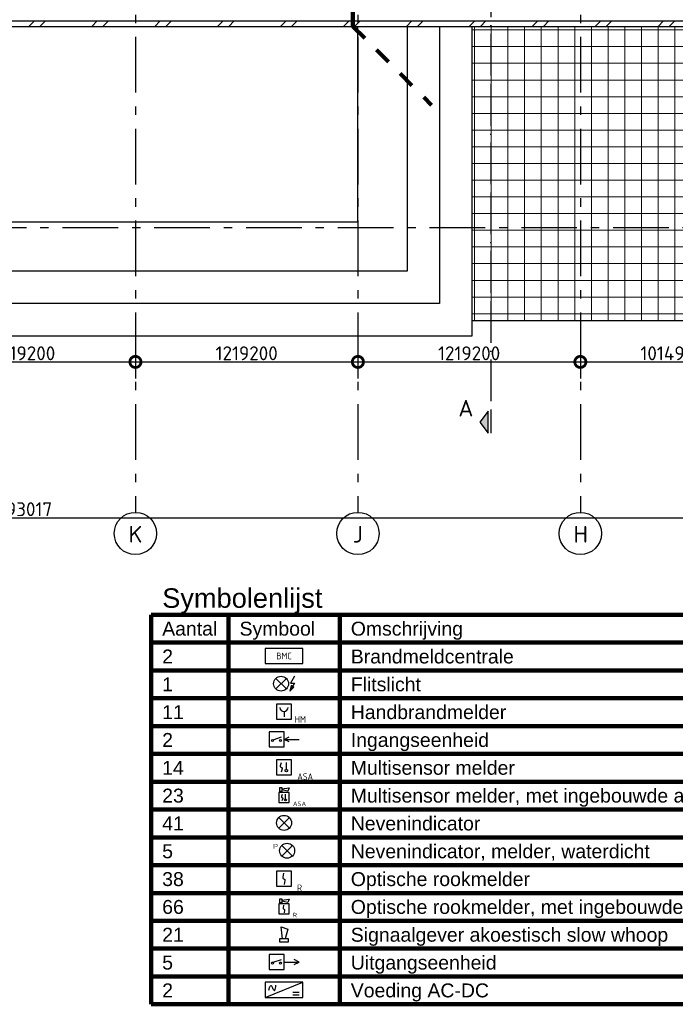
# Model space of a CAD drawing. Header units: millimetres. Extents: x -285236 to 84130, y -470 to 79511.
# Tile 70 of 192: x -3453 to 8336, y -470 to 17223. Entities that reach past the tile are written whole.
import ezdxf
from ezdxf.enums import TextEntityAlignment as Align

# ---------------------------------------------------------------- set-up
doc = ezdxf.new("R2010")
doc.units = ezdxf.units.MM
for name, pattern in [('Dash 3mm', [600, 300, -300]), ('NLRS_stramien', [1650, 1000, -250, 150, -250]), ('SW_doorsnedelijn', [1950, 750, -150, 0, -150, 750, -150])]:
    doc.linetypes.add(name, pattern=pattern)
doc.layers.add('BL$9----', color=1, linetype='Continuous')
doc.layers.add('XREF', color=254, linetype='Continuous')
doc.layers.add('PDF_Solid Fills', color=7, linetype='Continuous', true_color=0xffffff)
doc.styles.add('ISOCPEUR', font='isocpeur.ttf', dxfattribs={"height": 300})
doc.styles.add('ISOCPEUR_1', font='isocpeur.ttf', dxfattribs={"height": 250})
doc.styles.add('STABICAD-018', font='ISOCP.SHX', dxfattribs={"height": 180})
doc.styles.get("Standard").update_dxf_attribs({"font": 'arial.ttf'})
doc.dimstyles.new('NLRS_2_5mm_mm_bol_continuous_swe', dxfattribs={"dimscale": 304.8, "dimtxt": 0.816914, "dimasz": 1.312336, "dimexe": 0.984252, "dimexo": 0.0625, "dimgap": 0.098425, "dimtad": 1, "dimdec": 0, "dimlfac": 304.8, "dimdsep": 46, "dimtxsty": 'ISOCPEUR_1', "dimblk1": 'DOTSMALL', "dimblk2": 'DOTSMALL', "dimsah": 1, "dimcen": 0.09, "dimdle": 0.984252, "dimazin": 0, "dimtfac": 1, "dimtdec": 4, "dimtix": 1, "dimtmove": 0, "dimatfit": 3, "dimfxl": 0.003229, "dimfxlon": 1, "dimtvp": 1, "dimtolj": 1, "dimtzin": 0, "dimarcsym": 2})

# ---------------------------------------------------------------- blocks, each defined once
blk = doc.blocks.new('_DotSmall')
at = {"color": 0, "linetype": 'ByBlock', "const_width": 0.5}
blk.add_lwpolyline([(-0.0625, 0, 1), (0.0625, 0, 1)], format="xyb", close=True, dxfattribs=at)
blk = doc.blocks.new('*D74')
at = {"layer": 'Defpoints', "color": 0, "lineweight": 100, "transparency": 16777216}
for p in [(-5372, 11373), (-1372, 11373), (-1372, 11073)]:
    blk.add_point(p, dxfattribs=at)
at = {"layer": 'XREF', "color": 0, "lineweight": -2, "transparency": 16777216}
for p, q in [((-5372, 11354), (-5372, 10773)), ((-1372, 11354), (-1372, 10773)), ((-5672, 11073), (-1072, 11073))]:
    blk.add_line(p, q, dxfattribs=at)
at = {"layer": 'XREF', "color": 0, "lineweight": -2, "transparency": 16777216, "xscale": 400, "yscale": 400, "zscale": 400, "rotation": 180}
blk.add_blockref('_DotSmall', (-5372, 11073), dxfattribs=at)
at = {"layer": 'XREF', "color": 0, "lineweight": -2, "transparency": 16777216, "xscale": 400, "yscale": 400, "zscale": 400}
blk.add_blockref('_DotSmall', (-1372, 11073), dxfattribs=at)
at = {"layer": 'XREF', "color": 0, "transparency": 16777216, "insert": (-3372, 11228), "char_height": 250, "width": 879.14, "attachment_point": 5, "style": 'ISOCPEUR_1'}
blk.add_mtext('\\A1;1219200', dxfattribs=at)
blk = doc.blocks.new('*D75')
at = {"layer": 'Defpoints', "color": 0, "lineweight": 100, "transparency": 16777216}
for p in [(-1372, 11373), (2628, 11373), (2628, 11073)]:
    blk.add_point(p, dxfattribs=at)
at = {"layer": 'XREF', "color": 0, "lineweight": -2, "transparency": 16777216}
for p, q in [((-1372, 11354), (-1372, 10773)), ((2628, 11354), (2628, 10773)), ((-1672, 11073), (2928, 11073))]:
    blk.add_line(p, q, dxfattribs=at)
at = {"layer": 'XREF', "color": 0, "lineweight": -2, "transparency": 16777216, "xscale": 400, "yscale": 400, "zscale": 400, "rotation": 180}
blk.add_blockref('_DotSmall', (-1372, 11073), dxfattribs=at)
at = {"layer": 'XREF', "color": 0, "lineweight": -2, "transparency": 16777216, "xscale": 400, "yscale": 400, "zscale": 400}
blk.add_blockref('_DotSmall', (2628, 11073), dxfattribs=at)
at = {"layer": 'XREF', "color": 0, "transparency": 16777216, "insert": (628, 11228), "char_height": 250, "width": 879.14, "attachment_point": 5, "style": 'ISOCPEUR_1'}
blk.add_mtext('\\A1;1219200', dxfattribs=at)
blk = doc.blocks.new('*D76')
at = {"layer": 'Defpoints', "color": 0, "lineweight": 100, "transparency": 16777216}
for p in [(2628, 11373), (6628, 11373), (6628, 11073)]:
    blk.add_point(p, dxfattribs=at)
at = {"layer": 'XREF', "color": 0, "lineweight": -2, "transparency": 16777216}
for p, q in [((2628, 11354), (2628, 10773)), ((6628, 11354), (6628, 10773)), ((2328, 11073), (6928, 11073))]:
    blk.add_line(p, q, dxfattribs=at)
at = {"layer": 'XREF', "color": 0, "lineweight": -2, "transparency": 16777216, "xscale": 400, "yscale": 400, "zscale": 400, "rotation": 180}
blk.add_blockref('_DotSmall', (2628, 11073), dxfattribs=at)
at = {"layer": 'XREF', "color": 0, "lineweight": -2, "transparency": 16777216, "xscale": 400, "yscale": 400, "zscale": 400}
blk.add_blockref('_DotSmall', (6628, 11073), dxfattribs=at)
at = {"layer": 'XREF', "color": 0, "transparency": 16777216, "insert": (4628, 11228), "char_height": 250, "width": 879.14, "attachment_point": 5, "style": 'ISOCPEUR_1'}
blk.add_mtext('\\A1;1219200', dxfattribs=at)
blk = doc.blocks.new('*D77')
at = {"layer": 'Defpoints', "color": 0, "lineweight": 100, "transparency": 16777216}
for p in [(6628, 11373), (9958, 11373), (9958, 11073)]:
    blk.add_point(p, dxfattribs=at)
at = {"layer": 'XREF', "color": 0, "lineweight": -2, "transparency": 16777216}
for p, q in [((6628, 11354), (6628, 10773)), ((9958, 11354), (9958, 10773)), ((6328, 11073), (10258, 11073))]:
    blk.add_line(p, q, dxfattribs=at)
at = {"layer": 'XREF', "color": 0, "lineweight": -2, "transparency": 16777216, "xscale": 400, "yscale": 400, "zscale": 400, "rotation": 180}
blk.add_blockref('_DotSmall', (6628, 11073), dxfattribs=at)
at = {"layer": 'XREF', "color": 0, "lineweight": -2, "transparency": 16777216, "xscale": 400, "yscale": 400, "zscale": 400}
blk.add_blockref('_DotSmall', (9958, 11073), dxfattribs=at)
at = {"layer": 'XREF', "color": 0, "transparency": 16777216, "insert": (8293, 11228), "char_height": 250, "width": 850.41, "attachment_point": 5, "style": 'ISOCPEUR_1'}
blk.add_mtext('\\A1;1014984', dxfattribs=at)
blk = doc.blocks.new('*D108')
at = {"layer": 'Defpoints', "color": 0, "lineweight": 100, "transparency": 16777216}
for p in [(-22842, 8571), (15849, 8571), (15849, 8271)]:
    blk.add_point(p, dxfattribs=at)
at = {"layer": 'XREF', "color": 0, "lineweight": -2, "transparency": 16777216}
for p, q in [((-22842, 8552), (-22842, 7971)), ((15849, 8552), (15849, 7971)), ((-23142, 8271), (16149, 8271))]:
    blk.add_line(p, q, dxfattribs=at)
at = {"layer": 'XREF', "color": 0, "lineweight": -2, "transparency": 16777216, "xscale": 400, "yscale": 400, "zscale": 400, "rotation": 180}
blk.add_blockref('_DotSmall', (-22842, 8271), dxfattribs=at)
at = {"layer": 'XREF', "color": 0, "lineweight": -2, "transparency": 16777216, "xscale": 400, "yscale": 400, "zscale": 400}
blk.add_blockref('_DotSmall', (15849, 8271), dxfattribs=at)
at = {"layer": 'XREF', "color": 0, "transparency": 16777216, "insert": (-3497, 8426), "char_height": 250, "width": 999.81, "attachment_point": 5, "style": 'ISOCPEUR_1'}
blk.add_mtext('\\A1;11793017', dxfattribs=at)
blk = doc.blocks.new('*U152')
at = {"layer": 'BL$9----', "color": 3, "lineweight": 100}
for p, q in [((0, 0), (137.94, 0)), ((0, 0), (0, -70)), ((13.91, 0), (13.91, -70)), ((33.91, 0), (33.91, -70)), ((137.94, 0), (137.94, -70)), ((137.94, 0), (137.94, -70)), ((0, -5), (137.94, -5)), ((0, -10), (137.94, -10)), ((0, -15), (137.94, -15)), ((0, -20), (137.94, -20)), ((0, -25), (137.94, -25)), ((0, -30), (137.94, -30)), ((0, -35), (137.94, -35)), ((0, -40), (137.94, -40)), ((0, -45), (137.94, -45)), ((0, -50), (137.94, -50)), ((0, -55), (137.94, -55)), ((0, -60), (137.94, -60)), ((0, -65), (137.94, -65)), ((0, -70), (137.94, -70))]:
    blk.add_line(p, q, dxfattribs=at)
at = {"layer": 'BL$9----', "color": 2, "lineweight": 100}
blk.add_attdef('TITLE', (2, 1.25), '', height=3.5, dxfattribs=at)
blk = doc.blocks.new('*U151')
at = {"layer": 'BL$9----', "color": 2, "lineweight": 100}
for tag, p in [('count_0', (2, 1.25)), ('count_2', (2, 1.25)), ('count_3', (2, 1.25)), ('count_1', (2, 1.25)), ('count_4', (2, 1.25)), ('blockname_0', (15.91, 1.25)), ('blockname_1', (15.91, 1.25)), ('blockname_2', (15.91, 1.25)), ('blockname_3', (15.91, 1.25)), ('blockname_4', (15.91, 1.25)), ('description_0', (35.91, 1.25)), ('description_1', (35.91, 1.25)), ('description_2', (35.91, 1.25)), ('description_3', (35.91, 1.25)), ('description_4', (35.91, 1.25))]:
    blk.add_attdef(tag, p, '', height=2.5, dxfattribs=at)
blk = doc.blocks.new('VB656BMC')
at = {"color": 0, "linetype": 'Continuous'}
blk.add_lwpolyline([(-5, 1), (5, 1), (5, 5), (-5, 5)], close=True, dxfattribs=at)
at = {"color": 0, "linetype": 'Continuous', "style": 'STABICAD-018'}
for tag, p in [('PANEL', (-0.5, 11.91)), ('CIRCUIT', (-0.5, 8.91)), ('SUBCIRCUIT', (4, 8.91)), ('ARTICLECODE', (15.24, 5.86)), ('FIREPROTECTION_PANELNAME', (0, 3))]:
    blk.add_attdef(tag, text='', height=1.8, dxfattribs=at).set_placement(p, align=Align.MIDDLE)
at = {"color": 0, "linetype": 'Continuous', "style": 'STABICAD-018', "flags": 1}
blk.add_attdef('POWERCODE', text='', height=1.8, dxfattribs=at).set_placement((12.5, 8.91), align=Align.MIDDLE)
blk = doc.blocks.new('VB654FLL')
at = {"color": 0, "linetype": 'Continuous'}
for p, q in [((-1.33, 4.33), (1.33, 1.67)), ((1.33, 4.33), (-1.33, 1.67))]:
    blk.add_line(p, q, dxfattribs=at)
blk.add_lwpolyline([(3.6, 5), (2.49, 3.18), (3.6, 3.18), (2.49, 1.3)], dxfattribs=at)
blk.add_lwpolyline([(2.33, 0.97), (3.45, 2.09), (2.74, 2.5)], close=True, dxfattribs=at)
blk.add_circle((0, 3), 2, dxfattribs=at)
at = {"color": 0, "linetype": 'Continuous', "style": 'STABICAD-018'}
for tag, p in [('CODING1', (-1.98, 15.63)), ('CODING2', (-1.7, 13.17)), ('ARTICLECODE', (-0.31, 10.45)), ('FIREPROTECTION_PANEL', (-0.31, 8.14)), ('FIREPROTECTION_ZONE', (-0.71, 6.32)), ('FIREPROTECTION_HARDWARENUMBER', (6.54, 2.84))]:
    blk.add_attdef(tag, text='', height=1.8, dxfattribs=at).set_placement(p, align=Align.MIDDLE)
blk = doc.blocks.new('VB653HAM')
at = {"color": 0, "linetype": 'Continuous'}
for p, q in [((-2, 5), (-2, 1)), ((2, 5), (-2, 5)), ((0, 3), (0, 1.59)), ((2, 1), (2, 5)), ((-2, 1), (2, 1))]:
    blk.add_line(p, q, dxfattribs=at)
for major_axis, ratio, start_param, end_param in [((-0.795, 0.795), 0.999959, 0.785419, 2.356174), ((0.819, 0.819), 0.942311, 3.956683, 5.468095)]:
    blk.add_ellipse((0, 4.12), major_axis=major_axis, ratio=ratio, start_param=start_param, end_param=end_param, dxfattribs=at)
at = {"color": 0, "linetype": 'Continuous', "style": 'STABICAD-018'}
for tag, p in [('CODING1', (-0.94, 16.07)), ('CODING2', (-0.67, 13.61)), ('ARTICLECODE', (0.81, 11.29)), ('FIREPROTECTION_PANEL', (0.81, 8.98)), ('FIREPROTECTION_ZONE', (0.33, 6.76)), ('FIREPROTECTION_HARDWARENUMBER', (8.6, 4.46))]:
    blk.add_attdef(tag, text='', height=1.8, dxfattribs=at).set_placement(p, align=Align.MIDDLE)
blk.add_attdef('TEXT1', (2.86, 0.02), '', height=1.8, dxfattribs=at)
blk = doc.blocks.new('VB654IEH')
at = {"color": 0, "linetype": 'Continuous'}
for p, q in [((-2, 5), (-2, 1)), ((2, 5), (-2, 5)), ((-0.88, 2.92), (1.33, 3.67)), ((2, 1), (2, 5)), ((2, 3), (3.33, 3.67)), ((2, 3), (6, 3)), ((3.33, 2.33), (2, 3)), ((-2, 1), (2, 1))]:
    blk.add_line(p, q, dxfattribs=at)
for centre in [(-1.07, 2.73), (1.07, 2.73)]:
    blk.add_circle(centre, 0.267, dxfattribs=at)
at = {"color": 0, "linetype": 'Continuous', "style": 'STABICAD-018'}
for tag, p in [('CODING1', (-0.48, 16.23)), ('CODING2', (-0.21, 13.77)), ('ARTICLECODE', (1.45, 11.06)), ('FIREPROTECTION_ZONE', (0.79, 6.92)), ('FIREPROTECTION_PANEL', (1.45, 8.74)), ('FIREPROTECTION_HARDWARENUMBER', (9.79, 0.74))]:
    blk.add_attdef(tag, text='', height=1.8, dxfattribs=at).set_placement(p, align=Align.MIDDLE)
blk = doc.blocks.new('VB653MSM')
at = {"color": 0, "linetype": 'Continuous'}
for p, q in [((-2, 2), (-2, -2)), ((2, 2), (-2, 2)), ((0.61, -0.6), (0.61, 1.27)), ((2, -2), (2, 2)), ((-2, -2), (2, -2))]:
    blk.add_line(p, q, dxfattribs=at)
blk.add_lwpolyline([(-0.75, 1.19), (-1.01, 0.35, 0.457698), (-0.76, -0.06, -0.462378), (-0.51, -0.46), (-0.78, -1.27)], format="xyb", dxfattribs=at)
blk.add_ellipse((0.61, -0.93), major_axis=(0.367, 0), ratio=0.909091, dxfattribs=at)
at = {"color": 0, "linetype": 'Continuous', "style": 'STABICAD-018'}
for tag, p in [('CODING1', (0.43, 11.73)), ('ARTICLECODE', (2.21, 7.03)), ('CODING2', (0.71, 9.27)), ('FIREPROTECTION_PANEL', (2.21, 4.72)), ('FIREPROTECTION_ZONE', (1.7, 2.42)), ('FIREPROTECTION_HARDWARENUMBER', (13.46, 0.27))]:
    blk.add_attdef(tag, text='', height=1.8, dxfattribs=at).set_placement(p, align=Align.MIDDLE)
blk.add_attdef('TEXT1', (3.53, -3.38), '', height=1.8, dxfattribs=at)
blk = doc.blocks.new('VB655IS2')
at = {"color": 0, "linetype": 'Continuous'}
blk.add_lwpolyline([(-1.67, 2.33), (-1.67, 3.91), (-0.89, 3.91), (-0.89, 2.33)], close=True, dxfattribs=at)
blk.add_lwpolyline([(-0.89, 3.37), (2.06, 3.76), (1.54, 2.45), (-0.89, 2.95)], dxfattribs=at)
blk = doc.blocks.new('*U140')
at = {"color": 0, "linetype": 'Continuous'}
for p, q in [((-2, 2), (-2, -2)), ((2, 2), (-2, 2)), ((0.61, -0.6), (0.61, 1.27)), ((2, -2), (2, 2)), ((-2, -2), (2, -2))]:
    blk.add_line(p, q, dxfattribs=at)
blk.add_lwpolyline([(-0.75, 1.19), (-1.01, 0.35, 0.457698), (-0.76, -0.06, -0.462378), (-0.51, -0.46), (-0.78, -1.27)], format="xyb", dxfattribs=at)
blk.add_ellipse((0.61, -0.93), major_axis=(0.367, 0), ratio=0.909091, dxfattribs=at)
at = {"color": 0, "linetype": 'Continuous', "lineweight": 100}
blk.add_blockref('VB655IS2', (0, 0), dxfattribs=at)
at = {"color": 0, "linetype": 'Continuous', "style": 'STABICAD-018'}
for tag, p in [('CODING1', (0.43, 11.73)), ('ARTICLECODE', (2.21, 7.03)), ('CODING2', (0.71, 9.27)), ('FIREPROTECTION_PANEL', (2.21, 4.72)), ('FIREPROTECTION_ZONE', (1.7, 2.42)), ('FIREPROTECTION_HARDWARENUMBER', (13.46, 0.27))]:
    blk.add_attdef(tag, text='', height=1.8, dxfattribs=at).set_placement(p, align=Align.MIDDLE)
blk.add_attdef('TEXT1', (3.53, -3.38), '', height=1.8, dxfattribs=at)
blk = doc.blocks.new('VB654NVI')
at = {"color": 0, "linetype": 'Continuous'}
for p, q in [((-1.41, 1.59), (1.41, 4.41)), ((-1.41, 4.41), (1.41, 1.59))]:
    blk.add_line(p, q, dxfattribs=at)
blk.add_circle((0, 3), 2, dxfattribs=at)
at = {"color": 0, "linetype": 'Continuous', "style": 'STABICAD-018'}
for tag, p in [('ARTICLECODE', (-2.66, 12.86)), ('FIREPROTECTION_PANEL', (0, 9.85)), ('CODING', (0, 7))]:
    blk.add_attdef(tag, text='', height=1.8, dxfattribs=at).set_placement(p, align=Align.MIDDLE)
blk = doc.blocks.new('VB655MWDW')
at = {"color": 1, "linetype": 'Continuous', "style": 'STABICAD-018'}
blk.add_text('IP', height=1.2, dxfattribs=at).set_placement((-3.16, 4.17), align=Align.MIDDLE_CENTER)
blk = doc.blocks.new('*U145')
at = {"color": 0, "linetype": 'Continuous'}
for p, q in [((-1.41, 1.59), (1.41, 4.41)), ((-1.41, 4.41), (1.41, 1.59))]:
    blk.add_line(p, q, dxfattribs=at)
blk.add_circle((0, 3), 2, dxfattribs=at)
at = {"color": 0, "linetype": 'Continuous', "lineweight": 100}
blk.add_blockref('VB655MWDW', (0, 0), dxfattribs=at)
at = {"color": 0, "linetype": 'Continuous', "style": 'STABICAD-018'}
for tag, p in [('ARTICLECODE', (-2.66, 12.86)), ('FIREPROTECTION_PANEL', (0, 9.85)), ('CODING', (0, 7))]:
    blk.add_attdef(tag, text='', height=1.8, dxfattribs=at).set_placement(p, align=Align.MIDDLE)
blk = doc.blocks.new('VB653ORM')
at = {"color": 0, "linetype": 'Continuous'}
for p, q in [((-2, 2), (-2, -2)), ((2, 2), (-2, 2)), ((2, -2), (2, 2)), ((-2, -2), (2, -2))]:
    blk.add_line(p, q, dxfattribs=at)
blk.add_lwpolyline([(-0.12, 1.47), (-0.34, 0.38, 0.399092), (-0.04, -0.09, -0.403068), (0.25, -0.56), (0.02, -1.6)], format="xyb", dxfattribs=at)
at = {"color": 0, "linetype": 'Continuous', "style": 'STABICAD-018'}
for tag, p in [('CODING1', (-1.22, 12.19)), ('CODING2', (-0.95, 9.73)), ('ARTICLECODE', (0.78, 6.96)), ('FIREPROTECTION_PANEL', (0.78, 4.65)), ('FIREPROTECTION_ZONE', (0.05, 2.88)), ('FIREPROTECTION_HARDWARENUMBER', (5.42, -4.4))]:
    blk.add_attdef(tag, text='', height=1.8, dxfattribs=at).set_placement(p, align=Align.MIDDLE)
blk.add_attdef('TEXT1', (3.46, -3.38), '', height=1.8, dxfattribs=at)
blk = doc.blocks.new('*U137')
at = {"color": 0, "linetype": 'Continuous'}
for p, q in [((-2, 2), (-2, -2)), ((2, 2), (-2, 2)), ((2, -2), (2, 2)), ((-2, -2), (2, -2))]:
    blk.add_line(p, q, dxfattribs=at)
blk.add_lwpolyline([(-0.12, 1.47), (-0.34, 0.38, 0.399092), (-0.04, -0.09, -0.403068), (0.25, -0.56), (0.02, -1.6)], format="xyb", dxfattribs=at)
at = {"color": 0, "linetype": 'Continuous', "lineweight": 100}
blk.add_blockref('VB655IS2', (0, 0), dxfattribs=at)
at = {"color": 0, "linetype": 'Continuous', "style": 'STABICAD-018'}
for tag, p in [('CODING1', (-1.22, 12.19)), ('ARTICLECODE', (0.78, 6.96)), ('CODING2', (-0.95, 9.73)), ('FIREPROTECTION_ZONE', (0.05, 2.88)), ('FIREPROTECTION_PANEL', (0.78, 4.65)), ('FIREPROTECTION_HARDWARENUMBER', (5.42, -4.4))]:
    blk.add_attdef(tag, text='', height=1.8, dxfattribs=at).set_placement(p, align=Align.MIDDLE)
blk.add_attdef('TEXT1', (3.46, -3.38), '', height=1.8, dxfattribs=at)
blk = doc.blocks.new('VB654ASG')
at = {"color": 0, "linetype": 'Continuous'}
blk.add_lwpolyline([(-0.74, 2.33), (-1.33, 7.67), (1.62, 6.6), (0.44, 2.33)], dxfattribs=at)
blk.add_lwpolyline([(2, 1), (2, 2.33), (-2, 2.33), (-2, 1)], close=True, dxfattribs=at)
at = {"color": 0, "linetype": 'Continuous', "style": 'STABICAD-018'}
for tag, p in [('CODING1', (4.74, 13.37)), ('ARTICLECODE', (6.53, 8.71)), ('CODING2', (5.02, 10.91)), ('FIREPROTECTION_PANEL', (6.53, 6.4)), ('FIREPROTECTION_ZONE', (6.01, 4.06)), ('FIREPROTECTION_HARDWARENUMBER', (13.57, -0.71))]:
    blk.add_attdef(tag, text='', height=1.8, dxfattribs=at).set_placement(p, align=Align.MIDDLE)
blk = doc.blocks.new('VB654UEH')
at = {"color": 0, "linetype": 'Continuous'}
for p, q in [((-2, 5), (-2, 1)), ((2, 5), (-2, 5)), ((-0.88, 2.92), (1.33, 3.67)), ((2, 1), (2, 5)), ((2, 3), (6, 3)), ((6, 3), (4.67, 3.67)), ((4.67, 2.33), (6, 3)), ((-2, 1), (2, 1))]:
    blk.add_line(p, q, dxfattribs=at)
for centre in [(-1.07, 2.73), (1.07, 2.73)]:
    blk.add_circle(centre, 0.267, dxfattribs=at)
at = {"color": 0, "linetype": 'Continuous', "style": 'STABICAD-018'}
for tag, p in [('CODING1', (-0.47, 15.78)), ('CODING2', (-0.2, 13.32)), ('ARTICLECODE', (1.45, 11.06)), ('FIREPROTECTION_PANEL', (1.45, 8.74)), ('FIREPROTECTION_ZONE', (0.8, 6.48)), ('FIREPROTECTION_HARDWARENUMBER', (8.08, 0.39))]:
    blk.add_attdef(tag, text='', height=1.8, dxfattribs=at).set_placement(p, align=Align.MIDDLE)
blk = doc.blocks.new('VB654VAD')
at = {"color": 0, "linetype": 'Continuous'}
for p, q in [((-5, 1), (5, 5)), ((4.07, 2.33), (2.33, 2.33)), ((2.33, 1.67), (4.07, 1.67))]:
    blk.add_line(p, q, dxfattribs=at)
blk.add_lwpolyline([(-5, 1), (5, 1), (5, 5), (-5, 5)], close=True, dxfattribs=at)
blk.add_open_spline([(-4.06, 2.87), (-4.02, 3.23), (-3.75, 4.07), (-3.52, 4.14), (-3.32, 4.2), (-3.14, 3.64), (-2.96, 3.26), (-2.81, 2.94), (-2.66, 2.75), (-2.53, 2.86), (-2.34, 3.02), (-2.18, 3.73), (-2.19, 4.23)], degree=3, knots=[0, 0, 0, 0, 0.1451228, 0.1451228, 0.1451228, 0.2752355, 0.2752355, 0.2752355, 0.3839188, 0.3839188, 0.3839188, 0.5319547, 0.5319547, 0.5319547, 0.5319547], dxfattribs=at)
at = {"color": 0, "linetype": 'Continuous', "style": 'STABICAD-018'}
for tag, p in [('CODING1', (-0.69, 16.42)), ('CODING2', (-0.42, 13.96)), ('ARTICLECODE', (1.2, 11.42)), ('FIREPROTECTION_ZONE', (0.58, 7.11)), ('FIREPROTECTION_PANEL', (1.2, 9.11)), ('FIREPROTECTION_HARDWARENUMBER', (6.62, -0.18))]:
    blk.add_attdef(tag, text='', height=1.8, dxfattribs=at).set_placement(p, align=Align.MIDDLE)

msp = doc.modelspace()

# ---------------------------------------------------------------- hatches: boundary and pattern name
at = {"layer": 'PDF_Solid Fills', "lineweight": 100, "transparency": 33554559}
h = msp.add_hatch(color=7, dxfattribs=at)
h.paths.add_polyline_path([(29.8871, 5.9736, 0.0068450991), (29.8871, 5.9803)], flags=0)
h.paths.add_polyline_path([(29.8871, 5.9736), (29.8561, 5.9736)], flags=0)
h.paths.add_polyline_path([(29.8563, 5.979), (29.8787, 5.979)], flags=0)
h = msp.add_hatch(color=7, dxfattribs=at)
h.paths.add_polyline_path([(30.0448, 5.9736, 0.0068560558), (30.0448, 5.9803)], flags=0)
h.paths.add_polyline_path([(30.0448, 5.9736), (30.0138, 5.9736)], flags=0)
h.paths.add_polyline_path([(30.014, 5.979), (30.0364, 5.979)], flags=0)
at = {"layer": 'XREF', "lineweight": 9}
h = msp.add_hatch(dxfattribs=at)
h.set_pattern_fill('FP_6', color=256, angle=45, style=0, pattern_type=2)
h.set_pattern_definition([(45, (-29374, 17038.6), (-565.685, 565.685), []), (45, (-29174, 17038.6), (-565.685, 565.685), [])])
h.paths.add_polyline_path([(4677.8696, 17102.6047), (10642.8696, 17102.6047), (10642.8696, 17202.6047), (-12547.1304, 17202.6047), (-12547.1304, 17102.6047), (3514.2504, 17102.6047)])
h.paths.add_polyline_path([(15742.5934, 17102.6047), (15848.8696, 17102.6047), (15848.8696, 17202.6047), (15317.8696, 17202.6047), (15317.8696, 17102.6047)])
h.paths.add_polyline_path([(13237.6701, 17102.6047), (13317.8696, 17102.6047), (13317.8696, 17202.6047), (12642.8696, 17202.6047), (12642.8696, 17102.6047)])
h.paths.add_polyline_path([(-16821.4087, 17102.6047), (-16048.5844, 17102.6047), (-16048.5844, 17202.6047), (-17902.1304, 17202.6047), (-17902.1304, 17102.6047), (-17272.1304, 17102.6047)])
h.paths.add_polyline_path([(-22842.1304, 17102.6047), (-19902.1304, 17102.6047), (-19902.1304, 17202.6047), (-22842.1304, 17202.6047)])
h = msp.add_hatch(dxfattribs=at)
h.set_pattern_fill('FP_242', color=256, style=0, pattern_type=2)
h.set_pattern_definition([(0, (-29773.96, 17038.63), (0, 300), []), (90, (-29773.96, 17038.63), (-300, 2e-14), [])])
h.paths.add_polyline_path([(24927.3119, 11808.7292), (27626.8696, 11808.7292), (27626.8696, 13308.6047), (27336.3696, 13308.6047), (27336.3696, 13297.1047), (27301.3696, 13297.1047), (27301.3696, 13308.6047), (27296.3696, 13308.6047), (27296.3696, 13302.1047), (25296.3696, 13302.1047), (25296.3696, 13308.6047), (25291.3696, 13308.6047), (25291.3696, 13297.1047), (25256.3696, 13297.1047), (25256.3696, 13308.6047), (15848.8696, 13308.6047), (15848.8696, 17102.6047), (4677.8696, 17102.6047), (4677.8696, 11808.7292), (21587.4143, 11808.7292)])
h.paths.add_polyline_path([(27302.8696, 13298.6047), (27334.8696, 13298.6047), (27334.8696, 13308.6047), (27302.8696, 13308.6047)])
h.paths.add_polyline_path([(25289.8696, 13298.6047), (25289.8696, 13308.6047), (25257.8696, 13308.6047), (25257.8696, 13298.6047), (25268.8696, 13298.6047)])
at = {"layer": 'XREF'}
msp.add_hatch(color=256, dxfattribs=at).paths.add_polyline_path([(4968.9134, 10189.9349), (4968.9134, 9789.9349), (4818.9134, 9989.9349)])

# ---------------------------------------------------------------- linework, layer by layer
at = {"layer": 'XREF', "linetype": 'SW_doorsnedelijn'}
msp.add_line((5018.9134, 78470.2365), (5018.9134, 9889.9349), dxfattribs=at)
at = {"layer": 'XREF', "linetype": 'NLRS_stramien'}
for p, q in [((-1372.1304, 77962.7572), (-1372.1304, 8370.0218)), ((2627.8696, 77962.7572), (2627.8696, 8370.0218)), ((6627.8696, 77962.7572), (6627.8696, 8370.0218)), ((-47232.6128, 13488.6047), (64223.889, 13488.6047))]:
    msp.add_line(p, q, dxfattribs=at)
at = {"layer": 'XREF', "linetype": 'Dash 3mm', "lineweight": 100}
for q in [(2540.0011, 24792.6047), (3954.2147, 15688.3911)]:
    msp.add_line((2540.0011, 17102.6047), q, dxfattribs=at)
at = {"layer": 'XREF', "lineweight": 25}
msp.add_line((-12548.5844, 17202.6047), (10642.8696, 17202.6047), dxfattribs=at)
at = {"layer": 'XREF'}
for p, q in [((-12520.5844, 17102.6047), (10642.8696, 17102.6047)), ((2627.8696, 13588.6047), (2627.8696, 17102.6047)), ((3514.2504, 17102.6047), (3514.2504, 12702.224)), ((4096.06, 17102.6047), (4096.06, 12120.4143)), ((4677.8696, 17102.6047), (4677.8696, 11538.6047)), ((-11272.1304, 13588.6047), (2627.8696, 13588.6047)), ((3514.2504, 12702.224), (-10385.7496, 12702.224)), ((4096.06, 12120.4143), (-9803.94, 12120.4143)), ((33028.7913, 11808.7292), (4677.8696, 11808.7292)), ((4677.8696, 11538.6047), (-9222.1304, 11538.6047)), ((4968.9134, 10189.9349), (4818.9134, 9989.9349)), ((4968.9134, 9789.9349), (4968.9134, 10189.9349)), ((5018.9134, 10189.9349), (5018.9134, 9789.9349)), ((4818.9134, 9989.9349), (4968.9134, 9789.9349))]:
    msp.add_line(p, q, dxfattribs=at)
for centre in [(-1372.1304, 7990.0218), (2627.8696, 7990.0218), (6627.8696, 7990.0218)]:
    msp.add_circle(centre, 380, dxfattribs=at)

# ---------------------------------------------------------------- block references
at = {"layer": 'BL$9----', "color": 9, "lineweight": 100, "xscale": 100, "yscale": 100, "zscale": 100}
msp.add_blockref('*U152', (-1090.3846, 6529.5882), dxfattribs=at).add_auto_attribs({'TITLE': 'Symbolenlijst'})
at = {"layer": 'BL$9----', "color": 9, "lineweight": 100}
ref = msp.add_blockref('*U151', (-890.3846, 6154.5882), dxfattribs=dict(at, xscale=100, yscale=100, zscale=100))
ref.add_attrib('count_0', 'Aantal', (-890.3846, 6154.5882), dxfattribs={"color": 2, "lineweight": 100, "height": 250})
ref.add_attrib('blockname_0', 'Symbool', (500.4067, 6154.5882), dxfattribs={"color": 2, "lineweight": 100, "height": 250})
ref.add_attrib('description_0', 'Omschrijving', (2500.4067, 6154.5882), dxfattribs={"color": 2, "lineweight": 100, "height": 250})
ref = msp.add_blockref('*U151', (-890.3846, 5654.5882), dxfattribs=dict(at, xscale=100, yscale=100, zscale=100))
ref.add_attrib('count_0', '2', (-890.3846, 5654.5882), dxfattribs={"color": 1, "lineweight": 100, "height": 250})
ref.add_attrib('description_0', 'Brandmeldcentrale', (2500.4067, 5654.5882), dxfattribs={"color": 1, "lineweight": 100, "height": 250})
at = {"layer": 'BL$9----', "color": 3, "lineweight": 100, "zscale": 100}
for name, p, xscale, yscale, values in [('VB656BMC', (1300.4067, 5587.0882), 67.50000000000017, 67.50000000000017, {'FIREPROTECTION_PANELNAME': 'BMC'}), ('VB653HAM', (1300.4067, 4587.0882), 67.50000000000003, 67.50000000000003, {'TEXT1': 'HM'}), ('VB653MSM', (1300.4067, 3789.5882), 67.5, 67.5, {'TEXT1': 'ASA'}), ('*U140', (1299.0098, 3245.9696), 45.69069360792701, 45.69069360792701, {'TEXT1': 'ASA'}), ('VB653ORM', (1300.4067, 1789.5882), 67.5, 67.5, {'TEXT1': 'R'}), ('*U137', (1299.0098, 1245.9696), 45.69069360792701, 45.69069360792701, {'TEXT1': 'R'})]:
    msp.add_blockref(name, p, dxfattribs=dict(at, xscale=xscale, yscale=yscale)).add_auto_attribs(values)
at = {"layer": 'BL$9----', "color": 9, "lineweight": 100}
ref = msp.add_blockref('*U151', (12903.1352, 5154.5882), dxfattribs=dict(at, xscale=100, yscale=100, zscale=100))
ref.add_attrib('count_0', '1', (-890.3846, 5154.5882), dxfattribs={"color": 1, "lineweight": 100, "height": 250})
ref.add_attrib('description_0', 'Flitslicht', (2500.4067, 5154.5882), dxfattribs={"color": 1, "lineweight": 100, "height": 250})
at = {"layer": 'BL$9----', "color": 3, "lineweight": 100, "zscale": 100}
for name, p, xscale, yscale in [('VB654FLL', (1246.875, 5090.015), 66.91464863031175, 66.91464863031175), ('VB654IEH', (1165.4067, 4087.0882), 67.50000000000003, 67.50000000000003), ('VB654NVI', (1300.4067, 2587.0882), 67.5, 67.5), ('*U145', (1355.8059, 2087.0882), 67.5, 67.5), ('VB654ASG', (1300.4067, 614.0882), 40.50000000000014, 40.50000000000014), ('VB654UEH', (1165.4067, 87.0882), 67.50000000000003, 67.50000000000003), ('VB654VAD', (1300.4067, -412.9118), 67.49999999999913, 67.49999999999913)]:
    msp.add_blockref(name, p, dxfattribs=dict(at, xscale=xscale, yscale=yscale))
at = {"layer": 'BL$9----', "color": 9, "lineweight": 100}
ref = msp.add_blockref('*U151', (12903.1352, 4654.5882), dxfattribs=dict(at, xscale=100, yscale=100, zscale=100))
ref.add_attrib('count_0', '11', (-890.3846, 4654.5882), dxfattribs={"color": 1, "lineweight": 100, "height": 250})
ref.add_attrib('description_0', 'Handbrandmelder', (2500.4067, 4654.5882), dxfattribs={"color": 1, "lineweight": 100, "height": 250})
ref = msp.add_blockref('*U151', (12903.1352, 4154.5882), dxfattribs=dict(at, xscale=100, yscale=100, zscale=100))
ref.add_attrib('count_0', '2', (-890.3846, 4154.5882), dxfattribs={"color": 1, "lineweight": 100, "height": 250})
ref.add_attrib('description_0', 'Ingangseenheid', (2500.4067, 4154.5882), dxfattribs={"color": 1, "lineweight": 100, "height": 250})
ref = msp.add_blockref('*U151', (12903.1352, 3654.5882), dxfattribs=dict(at, xscale=100, yscale=100, zscale=100))
ref.add_attrib('count_0', '14', (-890.3846, 3654.5882), dxfattribs={"color": 1, "lineweight": 100, "height": 250})
ref.add_attrib('description_0', 'Multisensor melder', (2500.4067, 3654.5882), dxfattribs={"color": 1, "lineweight": 100, "height": 250})
ref = msp.add_blockref('*U151', (12903.1352, 3154.5882), dxfattribs=dict(at, xscale=100, yscale=100, zscale=100))
ref.add_attrib('count_0', '23', (-890.3846, 3154.5882), dxfattribs={"color": 1, "lineweight": 100, "height": 250})
ref.add_attrib('description_0', 'Multisensor melder, met ingebouwde akoestische signaalgever', (2500.4067, 3154.5882), dxfattribs={"color": 1, "lineweight": 100, "height": 250})
ref = msp.add_blockref('*U151', (12903.1352, 2654.5882), dxfattribs=dict(at, xscale=100, yscale=100, zscale=100))
ref.add_attrib('count_0', '41', (-890.3846, 2654.5882), dxfattribs={"color": 1, "lineweight": 100, "height": 250})
ref.add_attrib('description_0', 'Nevenindicator', (2500.4067, 2654.5882), dxfattribs={"color": 1, "lineweight": 100, "height": 250})
ref = msp.add_blockref('*U151', (12903.1352, 2154.5882), dxfattribs=dict(at, xscale=100, yscale=100, zscale=100))
ref.add_attrib('count_0', '5', (-890.3846, 2154.5882), dxfattribs={"color": 1, "lineweight": 100, "height": 250})
ref.add_attrib('description_0', 'Nevenindicator, melder, waterdicht', (2500.4067, 2154.5882), dxfattribs={"color": 1, "lineweight": 100, "height": 250})
ref = msp.add_blockref('*U151', (12903.1352, 1654.5882), dxfattribs=dict(at, xscale=100, yscale=100, zscale=100))
ref.add_attrib('count_0', '38', (-890.3846, 1654.5882), dxfattribs={"color": 1, "lineweight": 100, "height": 250})
ref.add_attrib('description_0', 'Optische rookmelder', (2500.4067, 1654.5882), dxfattribs={"color": 1, "lineweight": 100, "height": 250})
ref = msp.add_blockref('*U151', (12903.1352, 1154.5882), dxfattribs=dict(at, xscale=100, yscale=100, zscale=100))
ref.add_attrib('count_0', '66', (-890.3846, 1154.5882), dxfattribs={"color": 1, "lineweight": 100, "height": 250})
ref.add_attrib('description_0', 'Optische rookmelder, met ingebouwde akoestische signaalgever', (2500.4067, 1154.5882), dxfattribs={"color": 1, "lineweight": 100, "height": 250})
ref = msp.add_blockref('*U151', (12903.1352, 654.5882), dxfattribs=dict(at, xscale=100, yscale=100, zscale=100))
ref.add_attrib('count_0', '21', (-890.3846, 654.5882), dxfattribs={"color": 1, "lineweight": 100, "height": 250})
ref.add_attrib('description_0', 'Signaalgever akoestisch slow whoop', (2500.4067, 654.5882), dxfattribs={"color": 1, "lineweight": 100, "height": 250})
ref = msp.add_blockref('*U151', (12903.1352, 154.5882), dxfattribs=dict(at, xscale=100, yscale=100, zscale=100))
ref.add_attrib('count_0', '5', (-890.3846, 154.5882), dxfattribs={"color": 1, "lineweight": 100, "height": 250})
ref.add_attrib('description_0', 'Uitgangseenheid', (2500.4067, 154.5882), dxfattribs={"color": 1, "lineweight": 100, "height": 250})
ref = msp.add_blockref('*U151', (12903.1352, -345.4118), dxfattribs=dict(at, xscale=100, yscale=100, zscale=100))
ref.add_attrib('count_0', '2', (-890.3846, -345.4118), dxfattribs={"color": 1, "lineweight": 100, "height": 250})
ref.add_attrib('description_0', 'Voeding AC-DC', (2500.4067, -345.4118), dxfattribs={"color": 1, "lineweight": 100, "height": 250})

# ---------------------------------------------------------------- texts
at = {"layer": 'XREF', "char_height": 300, "attachment_point": 1, "style": 'ISOCPEUR'}
for s, insert, width in [('\\fISOCPEUR|b0|i0|c238|p34|;K', (-1494.5083, 8126.518), 288.6075), ('\\fISOCPEUR|b0|i0|c238|p34|;J', (2535.4917, 8126.518), 216.455625), ('\\fISOCPEUR|b0|i0|c238|p34|;H', (6505.4917, 8126.518), 288.6075)]:
    msp.add_mtext(s, dxfattribs=dict(at, insert=insert, width=width))

# ---------------------------------------------------------------- dimensions: what is measured, and where the dimension line sits
at = {"layer": 'XREF'}
for base, p1, p2, override, picture, middle in [((-1372.1304, 11072.9856), (-5372.1304, 11372.9856), (-1372.1304, 11372.9856), {"dimpost": '<>', "dimfxl": 4000}, '*D74', (-3372.1304, 11227.9856)), ((2627.8696, 11072.9856), (-1372.1304, 11372.9856), (2627.8696, 11372.9856), {"dimpost": '<>', "dimfxl": 4000}, '*D75', (627.8696, 11227.9856)), ((6627.8696, 11072.9856), (2627.8696, 11372.9856), (6627.8696, 11372.9856), {"dimpost": '<>', "dimfxl": 4000}, '*D76', (4627.8696, 11227.9856)), ((9957.8696, 11072.9856), (6627.8696, 11372.9856), (9957.8696, 11372.9856), {"dimpost": '<>', "dimfxl": 3330}, '*D77', (8292.8696, 11227.9856)), ((15848.8696, 8271.267), (-22842.1304, 8571.267), (15848.8696, 8571.267), {"dimpost": '<>', "dimfxl": 38691}, '*D108', (-3496.6304, 8426.267))]:
    dim = msp.add_linear_dim(base=base, p1=p1, p2=p2, dimstyle='NLRS_2_5mm_mm_bol_continuous_swe', override=override, dxfattribs=at)
    dim.commit()
    dim.dimension.update_dxf_attribs({"geometry": picture, "text_midpoint": middle})

# ---------------------------------------------------------------- next in the draw order: texts
at = {"layer": 'XREF', "insert": (4434.7829, 10391.7592), "char_height": 300, "width": 320.675, "attachment_point": 1, "style": 'ISOCPEUR', "bg_fill": 3, "box_fill_scale": 1.25, "bg_fill_color": 256, "bg_fill_true_color": 13158600, "bg_fill_transparency": 0}
msp.add_mtext('\\fISOCPEUR|b0|i0|c238|p34|;A', dxfattribs=at)

doc.saveas('drawing.dxf')
